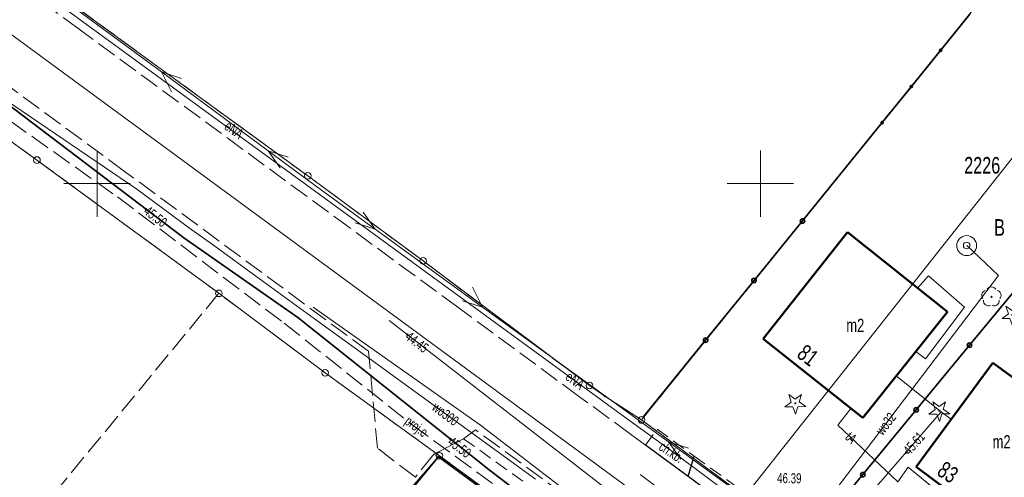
# Model space of a CAD drawing. Header units: millimetres. Extents: x 6552798 to 6553858, y 5859376 to 5860252.
# Tile 9 of 43: x 6553194 to 6553268, y 5859828 to 5859862. Entities that reach past the tile are written whole.
import ezdxf
from ezdxf.enums import TextEntityAlignment as Align

# ---------------------------------------------------------------- set-up
doc = ezdxf.new("R2010")
doc.units = ezdxf.units.MM
for name, pattern in [('1', [0]), ('1_1', [0]), ('1_OTKC', [1.5, 1, -0.5]), ('1_OTKJ', [2, 1.5, -0.5]), ('1_OTKK', [0]), ('2_1', [0]), ('2_EGBU_A', [0]), ('3_SUEP_A', [0]), ('3_SUGP', [0]), ('3_SUKP', [0]), ('3_SULO', [0]), ('3_SUPP_P', [2, 1.5, -0.5]), ('3_SUTP_A', [0]), ('3_SUWP', [0]), ('GDE', [0]), ('GUK', [2, 1.5, -0.5])]:
    doc.linetypes.add(name, pattern=pattern)
for name, color, linetype, lineweight in [('Dzialki', 7, 'GDE', 18), ('EADTD_T_0', 7, 'Continuous', 25), ('EGBB_E_T_0', 7, 'Continuous', 20), ('EGBB_L_0', 7, '2_EGBU_A', 50), ('EGBE_L_8', 7, '2_1', 18), ('Kontury', 3, 'GUK', 18), ('Numery_dzialek', 7, 'Continuous', 13), ('Numery_konturow', 3, 'Continuous', 13), ('OTK_E_T_1', 7, 'Continuous', 0), ('OTK_L_0', 7, '1_OTKJ', 18), ('OTK_L_1', 7, '1_OTKK', 25), ('OTK_L_18', 7, '1_1', 18), ('OTK_L_2', 7, '1_OTKC', 18), ('OTO_L_0', 7, 'Continuous', 35), ('OTZ_T_0', 3, 'Continuous', 18), ('OTZ_T_1', 3, 'Continuous', 18), ('P_SUEP_E_T_0', 1, 'Continuous', 0), ('P_SUEP_L_0', 1, '3_SUPP_P', 18), ('Podzial_sekcyjny_krzyze', 7, '1', 0), ('Punkty', 7, 'Continuous', 18), ('SUEP_E_T_0', 1, 'Continuous', 0), ('SUEP_L_0', 1, '3_SUEP_A', 18), ('SUGP_L_0', 52, '3_SUGP', 18), ('SUGR_T_0', 52, 'Continuous', 18), ('SUKP_L_0', 34, '3_SUKP', 18), ('SUKR_T_0', 34, 'Continuous', 18), ('SUL_L_1', 7, '3_SULO', 35), ('SUTP_E_T_0', 30, 'Continuous', 0), ('SUTP_L_0', 30, '3_SUTP_A', 18), ('SUTR_T_0', 30, 'Continuous', 18), ('SUW_T_3', 5, 'Continuous', 18), ('SUWP_E_T_0', 5, 'Continuous', 0), ('SUWP_L_0', 5, '3_SUWP', 18), ('SUWR_T_0', 5, 'Continuous', 18)]:
    doc.layers.add(name, color=color, linetype=linetype, lineweight=lineweight)
doc.styles.get("Standard").update_dxf_attribs({"font": 'arial.ttf'})

# ---------------------------------------------------------------- blocks, each defined once
blk = doc.blocks.new('GRT')
at = {"linetype": 'Continuous'}
blk.add_circle((0, 0), 0.25, dxfattribs=at)
blk = doc.blocks.new('GRO')
at = {"linetype": 'Continuous'}
blk.add_circle((0, 0), 0.045, dxfattribs=at)
blk = doc.blocks.new('2_OTZG')
at = {"linetype": 'Continuous'}
for p, q in [((-0.78225, -0.26495), (-0.3012, 0.09375)), ((-0.3012, 0.09375), (-0.4937, 0.6621)), ((-0.4937, 0.6621), (-0.0039, 0.31545)), ((-0.0039, 0.31545), (0.4771, 0.67415)), ((0.4771, 0.67415), (0.2988, 0.1012)), ((0.2988, 0.1012), (0.7886, -0.24545)), ((-0.18225, -0.2575), (-0.78225, -0.26495)), ((0.01025, -0.82585), (-0.18225, -0.2575)), ((0.1886, -0.2529), (0.01025, -0.82585)), ((0.7886, -0.24545), (0.1886, -0.2529))]:
    blk.add_line(p, q, dxfattribs=at)
blk.add_circle((0, 0), 0.045, dxfattribs=at)
blk = doc.blocks.new('2_OTZL')
at = {"linetype": 'Continuous'}
blk.add_circle((0, 0), 0.045, dxfattribs=at)
for centre, start, end in [((0, 0.375), 30.14012, 149.85988), ((-0.357, 0.116), 102.14447, 221.86002), ((0.357, 0.116), 318.13998, 77.85553), ((-0.22, -0.303), 174.14818, 293.85423), ((0.22, -0.303), 246.14577, 5.85182)]:
    blk.add_arc(centre, 0.375, start, end, dxfattribs=at)
blk = doc.blocks.new('4_SUPS')
at = {"linetype": 'Continuous'}
blk.add_circle((0, 0), 0.0625, dxfattribs=at)
blk = doc.blocks.new('4_SUWS')
at = {"linetype": 'Continuous'}
for radius in [0.75, 0.25]:
    blk.add_circle((0, 0), radius, dxfattribs=at)

msp = doc.modelspace()

# ---------------------------------------------------------------- linework, layer by layer
at = {"layer": 'Dzialki'}
for p, q in [((6553272.34, 5859870.89), (6553241.03, 5859832.19)), ((6553215.88, 5859850.58), (6553195.16, 5859865.67)), ((6553253.51, 5859823), (6553285.25, 5859861.43)), ((6553192.67, 5859853.78), (6553195.47, 5859851.77)), ((6553195.47, 5859851.77), (6553209.18, 5859841.73)), ((6553224.58, 5859844.17), (6553215.88, 5859850.58)), ((6553237.11, 5859834.78), (6553224.58, 5859844.17)), ((6553209.18, 5859841.73), (6553217.2, 5859835.74)), ((6553217.2, 5859835.74), (6553225.81, 5859829.48)), ((6553238.27, 5859833.98), (6553237.11, 5859834.78)), ((6553241.03, 5859832.19), (6553238.27, 5859833.98)), ((6553241.03, 5859832.19), (6553253.51, 5859823)), ((6553225.81, 5859829.48), (6553196.13, 5859793.61)), ((6553241.19, 5859818.34), (6553225.81, 5859829.48))]:
    msp.add_line(p, q, dxfattribs=at)
at = {"layer": 'EGBB_L_0', "linetype": '2_EGBU_A'}
for p, q in [((6553250.208, 5859838.297), (6553256.571, 5859846.33)), ((6553256.571, 5859846.33), (6553264.108, 5859840.334)), ((6553264.108, 5859840.334), (6553257.726, 5859832.342)), ((6553257.726, 5859832.342), (6553250.208, 5859838.297)), ((6553261.735, 5859828.646), (6553267.515, 5859836.496)), ((6553267.515, 5859836.496), (6553274.158, 5859831.613)), ((6553268.349, 5859823.783), (6553261.735, 5859828.646))]:
    msp.add_line(p, q, dxfattribs=at)
at = {"layer": 'EGBE_L_8', "linetype": '2_1'}
for p, q in [((6553261.854, 5859842.127), (6553262.666, 5859843.055)), ((6553262.666, 5859843.055), (6553265.374, 5859840.697)), ((6553264.103, 5859840.328), (6553261.854, 5859842.127)), ((6553265.374, 5859840.697), (6553262.439, 5859836.787)), ((6553261.724, 5859837.349), (6553264.103, 5859840.328)), ((6553262.439, 5859836.787), (6553261.724, 5859837.349))]:
    msp.add_line(p, q, dxfattribs=at)
at = {"layer": 'Kontury'}
for p, q in [((6553272.34, 5859870.89), (6553241.03, 5859832.19)), ((6553215.88, 5859850.58), (6553195.16, 5859865.67)), ((6553192.67, 5859853.78), (6553195.47, 5859851.77)), ((6553195.47, 5859851.77), (6553209.18, 5859841.73)), ((6553224.58, 5859844.17), (6553215.88, 5859850.58)), ((6553237.11, 5859834.78), (6553224.58, 5859844.17)), ((6553209.18, 5859841.73), (6553177.39, 5859803.1)), ((6553217.2, 5859835.74), (6553209.18, 5859841.73)), ((6553225.81, 5859829.48), (6553217.2, 5859835.74)), ((6553238.27, 5859833.98), (6553237.11, 5859834.78)), ((6553241.03, 5859832.19), (6553238.27, 5859833.98)), ((6553241.03, 5859832.19), (6553253.51, 5859823)), ((6553241.19, 5859818.34), (6553225.81, 5859829.48))]:
    msp.add_line(p, q, dxfattribs=at)
at = {"layer": 'OTK_L_0', "linetype": '1_OTKJ'}
for p, q in [((6553198.647, 5859861.628), (6553190.232, 5859867.805)), ((6553219.051, 5859846.662), (6553198.647, 5859861.628)), ((6553202.078, 5859850.918), (6553189.307, 5859860.297)), ((6553220.472, 5859837.361), (6553202.078, 5859850.918)), ((6553227.189, 5859840.678), (6553219.051, 5859846.662)), ((6553236.297, 5859833.99), (6553227.189, 5859840.678)), ((6553221.13, 5859830.061), (6553220.472, 5859837.361)), ((6553240.207, 5859831.126), (6553236.297, 5859833.99)), ((6553227.63, 5859830.78), (6553225.384, 5859829.602)), ((6553228.53, 5859831.448), (6553227.63, 5859830.78)), ((6553238.411, 5859824.2), (6553228.53, 5859831.448)), ((6553241.336, 5859830.3), (6553240.207, 5859831.126)), ((6553224, 5859827.891), (6553221.13, 5859830.061)), ((6553244.563, 5859827.935), (6553241.336, 5859830.3)), ((6553225.384, 5859829.602), (6553224, 5859827.891)), ((6553258.186, 5859817.934), (6553244.563, 5859827.935))]:
    msp.add_line(p, q, dxfattribs=at)
at = {"layer": 'OTK_L_1', "linetype": '1_OTKK'}
for p, q in [((6553244.563, 5859827.935), (6553241.336, 5859830.3)), ((6553244.563, 5859827.935), (6553245.005, 5859829.469)), ((6553258.186, 5859817.934), (6553244.563, 5859827.935))]:
    msp.add_line(p, q, dxfattribs=at)
at = {"layer": 'OTK_L_18', "linetype": '1_1'}
msp.add_line((6553163.961, 5859882.912), (6553296.727, 5859785.519), dxfattribs=at)
at = {"layer": 'OTK_L_2', "linetype": '1_OTKC'}
for p, q in [((6553241.336, 5859830.3), (6553242.223, 5859831.508)), ((6553242.223, 5859831.508), (6553245.005, 5859829.469)), ((6553227.63, 5859830.78), (6553225.384, 5859829.602)), ((6553227.63, 5859830.78), (6553238.37, 5859823.05)), ((6553244.563, 5859827.935), (6553241.336, 5859830.3)), ((6553225.384, 5859829.602), (6553225.732, 5859829.407)), ((6553237.938, 5859820.511), (6553225.732, 5859829.407)), ((6553244.563, 5859827.935), (6553245.005, 5859829.469)), ((6553245.005, 5859829.469), (6553253.699, 5859823.197)), ((6553258.186, 5859817.934), (6553244.563, 5859827.935))]:
    msp.add_line(p, q, dxfattribs=at)
at = {"layer": 'OTO_L_0'}
for p, q in [((6553263.588, 5859860.034), (6553265.793, 5859862.755)), ((6553261.382, 5859857.312), (6553263.588, 5859860.034)), ((6553259.176, 5859854.59), (6553261.382, 5859857.312)), ((6553256.815, 5859851.677), (6553259.176, 5859854.59)), ((6553253.167, 5859847.183), (6553256.815, 5859851.677)), ((6553249.52, 5859842.69), (6553253.167, 5859847.183)), ((6553270.535, 5859843.605), (6553265.762, 5859837.82)), ((6553245.872, 5859838.196), (6553249.52, 5859842.69)), ((6553241.145, 5859832.373), (6553245.872, 5859838.196)), ((6553265.762, 5859837.82), (6553261.741, 5859832.946)), ((6553261.741, 5859832.946), (6553257.72, 5859828.071)), ((6553225.732, 5859829.407), (6553223.271, 5859826.577)), ((6553225.732, 5859829.407), (6553228.762, 5859827.198)), ((6553257.72, 5859828.071), (6553253.699, 5859823.197))]:
    msp.add_line(p, q, dxfattribs=at)
for centre, radius in [((6553263.588, 5859860.034), 0.085), ((6553261.382, 5859857.312), 0.085), ((6553259.176, 5859854.59), 0.085), ((6553253.167, 5859847.183), 0.17), ((6553249.52, 5859842.69), 0.17), ((6553245.872, 5859838.196), 0.17), ((6553265.762, 5859837.82), 0.17), ((6553261.741, 5859832.946), 0.17), ((6553257.72, 5859828.071), 0.17)]:
    msp.add_circle(centre, radius, dxfattribs=at)
at = {"layer": 'P_SUEP_L_0', "linetype": '3_SUPP_P'}
for p, q in [((6553186.91, 5859859.345), (6553201.539, 5859848.994)), ((6553201.539, 5859848.994), (6553214.108, 5859839.474)), ((6553214.108, 5859839.474), (6553223.751, 5859831.823)), ((6553223.751, 5859831.823), (6553241.173, 5859819.13))]:
    msp.add_line(p, q, dxfattribs=at)
at = {"layer": 'Podzial_sekcyjny_krzyze'}
for p, q in [((6553200, 5859847.5), (6553200, 5859852.5)), ((6553250, 5859847.5), (6553250, 5859852.5)), ((6553197.5, 5859850), (6553202.5, 5859850)), ((6553247.5, 5859850), (6553252.5, 5859850))]:
    msp.add_line(p, q, dxfattribs=at)
at = {"layer": 'SUEP_L_0', "linetype": '3_SUEP_A'}
for p, q in [((6553204.85, 5859858.406), (6553191.846, 5859868.002)), ((6553195.222, 5859864.896), (6553240.062, 5859832.208)), ((6553248.728, 5859826.312), (6553274.754, 5859859.217)), ((6553212.897, 5859852.469), (6553204.85, 5859858.406)), ((6553205.612, 5859856.912), (6553204.85, 5859858.406)), ((6553204.85, 5859858.406), (6553206.354, 5859857.918)), ((6553216.92, 5859849.5), (6553212.897, 5859852.469)), ((6553213.807, 5859851.176), (6553212.897, 5859852.469)), ((6553212.897, 5859852.469), (6553214.401, 5859851.98)), ((6553216.92, 5859849.5), (6553220.968, 5859846.565)), ((6553220.047, 5859847.85), (6553220.968, 5859846.565)), ((6553220.968, 5859846.565), (6553219.46, 5859847.04)), ((6553220.968, 5859846.565), (6553229.063, 5859840.694)), ((6553228.289, 5859842.182), (6553229.063, 5859840.694)), ((6553229.063, 5859840.694), (6553227.555, 5859841.17)), ((6553229.063, 5859840.694), (6553243.075, 5859830.532)), ((6553240.062, 5859832.208), (6553243.508, 5859829.71)), ((6553243.075, 5859830.532), (6553251.171, 5859824.661)), ((6553244.583, 5859830.056), (6553243.075, 5859830.532)), ((6553243.075, 5859830.532), (6553243.996, 5859829.247)), ((6553243.508, 5859829.71), (6553274.51, 5859806.616))]:
    msp.add_line(p, q, dxfattribs=at)
at = {"layer": 'SUGP_L_0', "linetype": '3_SUGP'}
for p, q in [((6553216.297, 5859840.679), (6553228.905, 5859831.793)), ((6553263.633, 5859832.79), (6553260.248, 5859835.5)), ((6553249.455, 5859816.525), (6553263.633, 5859832.79)), ((6553263.633, 5859832.79), (6553264.38, 5859832.237)), ((6553228.905, 5859831.793), (6553238.118, 5859824.734))]:
    msp.add_line(p, q, dxfattribs=at)
at = {"layer": 'SUKP_L_0', "linetype": '3_SUKP'}
for p, q in [((6553238.222, 5859827.133), (6553222.014, 5859839.68)), ((6553240.933, 5859828.083), (6553287.653, 5859793.531))]:
    msp.add_line(p, q, dxfattribs=at)
at = {"layer": 'SUL_L_1', "linetype": '3_SULO'}
for p, q in [((6553206.529, 5859845.906), (6553182.371, 5859864.234)), ((6553215.127, 5859839.906), (6553206.529, 5859845.906)), ((6553229.549, 5859828.434), (6553215.127, 5859839.906)), ((6553241.01, 5859819.738), (6553229.549, 5859828.434))]:
    msp.add_line(p, q, dxfattribs=at)
at = {"layer": 'SUTP_L_0', "linetype": '3_SUTP_A'}
for p, q in [((6553255.829, 5859831.798), (6553256.826, 5859833.055)), ((6553260.35, 5859827.535), (6553255.829, 5859831.798)), ((6553260.35, 5859827.535), (6553261.135, 5859828.634)), ((6553261.135, 5859828.634), (6553263.963, 5859826.315))]:
    msp.add_line(p, q, dxfattribs=at)
at = {"layer": 'SUWP_L_0', "linetype": '3_SUWP'}
for p, q in [((6553202.999, 5859849.566), (6553188.683, 5859859.286)), ((6553206.979, 5859846.65), (6553202.999, 5859849.566)), ((6553208.879, 5859845.271), (6553206.979, 5859846.65)), ((6553212.513, 5859842.631), (6553208.879, 5859845.271)), ((6553265.548, 5859845.325), (6553267.957, 5859843.081)), ((6553216.386, 5859839.819), (6553212.513, 5859842.631)), ((6553267.957, 5859843.081), (6553254.092, 5859824.852)), ((6553221.005, 5859836.468), (6553216.386, 5859839.819)), ((6553233.039, 5859827.725), (6553221.005, 5859836.468))]:
    msp.add_line(p, q, dxfattribs=at)

# ---------------------------------------------------------------- block references
at = {"layer": 'OTZ_T_0'}
msp.add_blockref('2_OTZL', (6553267.414, 5859841.468), dxfattribs=at)
at = {"layer": 'OTZ_T_1'}
for p in [(6553268.996, 5859840.096), (6553252.631, 5859833.443), (6553263.485, 5859832.892)]:
    msp.add_blockref('2_OTZG', p, dxfattribs=at)
at = {"layer": 'Punkty'}
for name, p in [('GRT', (6553195.47, 5859851.77)), ('GRT', (6553215.88, 5859850.58)), ('GRT', (6553224.58, 5859844.17)), ('GRT', (6553209.18, 5859841.73)), ('GRT', (6553217.2, 5859835.74)), ('GRT', (6553237.11, 5859834.78)), ('GRO', (6553238.27, 5859833.98)), ('GRT', (6553241.03, 5859832.19)), ('GRT', (6553225.81, 5859829.48))]:
    msp.add_blockref(name, p, dxfattribs=at)
at = {"layer": 'SUGR_T_0', "rotation": 48.92288647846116}
msp.add_blockref('4_SUPS', (6553260.971, 5859829.737), dxfattribs=at)
at = {"layer": 'SUKR_T_0', "rotation": 322.2547183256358}
msp.add_blockref('4_SUPS', (6553223.391, 5859838.614), dxfattribs=at)
at = {"layer": 'SUTR_T_0', "rotation": 322.8128882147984}
for p in [(6553203.679, 5859848.066), (6553226.639, 5859830.748)]:
    msp.add_blockref('4_SUPS', p, dxfattribs=at)
at = {"layer": 'SUW_T_3'}
msp.add_blockref('4_SUWS', (6553265.548, 5859845.325), dxfattribs=at)

# ---------------------------------------------------------------- texts
at = {"layer": 'EADTD_T_0', "width": 0.7}
for s, rotation, p in [('81', 323.08589, (6553253.211, 5859836.565)), ('83', 327.087, (6553263.797, 5859827.731))]:
    msp.add_text(s, height=1.25, rotation=rotation, dxfattribs=at).set_placement(p, align=Align.CENTER)
at = {"layer": 'EGBB_E_T_0', "width": 0.7}
for p in [(6553257.153, 5859839.326), (6553268.182, 5859830.555)]:
    msp.add_text('m2', height=1, dxfattribs=at).set_placement(p, align=Align.MIDDLE)
at = {"layer": 'Numery_dzialek', "width": 0.7}
msp.add_text('2226', height=1.25, dxfattribs=at).set_placement((6553265.36, 5859852), align=Align.TOP_LEFT)
at = {"layer": 'Numery_konturow', "width": 0.7}
msp.add_text('B', height=1.25, dxfattribs=at).set_placement((6553267.62, 5859847.32), align=Align.TOP_LEFT)
at = {"layer": 'OTK_E_T_1', "lineweight": 9, "width": 0.7}
msp.add_text('ch.kb.', height=0.75, rotation=326.30993, dxfattribs=at).set_placement((6553243.302, 5859829.77), align=Align.MIDDLE)
at = {"layer": 'P_SUEP_E_T_0', "lineweight": 9, "width": 0.7}
msp.add_text('proj.e', height=0.75, rotation=323.92386, dxfattribs=at).set_placement((6553224.022, 5859831.625), align=Align.MIDDLE)
at = {"layer": 'SUEP_E_T_0', "lineweight": 9, "width": 0.7}
for rotation, p in [(324.42289, (6553210.32, 5859854.041)), (323.91939, (6553236.027, 5859835.161))]:
    msp.add_text('eNA', height=0.75, rotation=rotation, dxfattribs=at).set_placement(p, align=Align.MIDDLE)
at = {"layer": 'SUGR_T_0', "lineweight": 9, "width": 0.7}
msp.add_text('45.61', height=0.75, rotation=48.92289, dxfattribs=at).set_placement((6553260.971, 5859829.737), align=Align.MIDDLE_LEFT)
at = {"layer": 'SUKR_T_0', "lineweight": 9, "width": 0.7}
msp.add_text('44.45', height=0.75, rotation=322.25472, dxfattribs=at).set_placement((6553223.391, 5859838.614), align=Align.MIDDLE_LEFT)
at = {"layer": 'SUTP_E_T_0', "lineweight": 9, "width": 0.7}
msp.add_text('tA', height=0.75, rotation=316.68112, dxfattribs=at).set_placement((6553256.839, 5859830.845), align=Align.MIDDLE)
at = {"layer": 'SUTR_T_0', "lineweight": 9, "width": 0.7}
for p in [(6553203.679, 5859848.066), (6553226.59, 5859830.685)]:
    msp.add_text('45.50', height=0.75, rotation=322.81289, dxfattribs=at).set_placement(p, align=Align.MIDDLE_LEFT)
at = {"layer": 'SUWP_E_T_0', "lineweight": 9, "width": 0.7}
for s, rotation, p in [('wo300', 323.082, (6553226.267, 5859832.643)), ('wo32', 52.74326, (6553259.453, 5859831.9))]:
    msp.add_text(s, height=0.75, rotation=rotation, dxfattribs=at).set_placement(p, align=Align.MIDDLE)
at = {"layer": 'SUWR_T_0', "lineweight": 9, "width": 0.7}
msp.add_text('46.39', height=0.75, rotation=359.199, dxfattribs=at).set_placement((6553251.268, 5859828.191), align=Align.TOP_LEFT)

doc.saveas('drawing.dxf')
